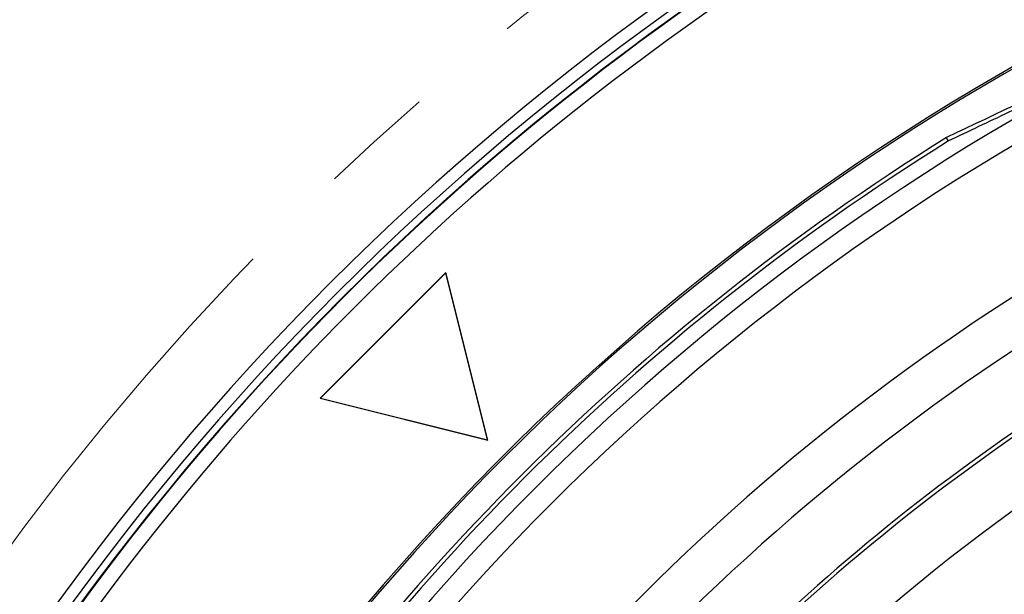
# Model space of a CAD drawing. Header units: millimetres. Extents: x 0 to 594, y 0 to 420.
# Tile 48 of 60: x 346 to 367, y 306 to 318. Entities that reach past the tile are written whole.
import ezdxf

# ---------------------------------------------------------------- set-up
doc = ezdxf.new("R2010")
doc.units = ezdxf.units.MM
doc.linetypes.add('CENTERX2', pattern=[20.32, 12.7, -2.54, 2.54, -2.54])
doc.layers.add('SLD-0', color=7, linetype='Continuous')
doc.styles.add('SLDTEXTSTYLE0', font='TXT', dxfattribs={"width": 0.75})
doc.dimstyles.new('SLDDIMSTYLE2', dxfattribs={"dimtxt": 3.5, "dimasz": 3.2, "dimexe": 0, "dimexo": 0.0625, "dimgap": 0.875, "dimtad": 1, "dimdec": 1, "dimlfac": 3, "dimrnd": 1e-09, "dimzin": 12, "dimdsep": 46, "dimtxsty": 'SLDTEXTSTYLE0', "dimsah": 1, "dimcen": 0.09, "dimadec": 0, "dimazin": 3, "dimtfac": 1, "dimtdec": 1, "dimtofl": 0, "dimtmove": 0, "dimatfit": 3, "dimfxl": 1, "dimfrac": 2, "dimtolj": 1, "dimtzin": 12, "dimarcsym": 0})

# ---------------------------------------------------------------- blocks, each defined once
blk = doc.blocks.new('_D_6')
at = {"layer": 'SLD-0', "color": 7, "transparency": 16777216}
for p, q in [((393.004, 331.244), (321.505, 331.244)), ((322.505, 210.524), (322.505, 331.244)), ((310.681, 276.702), (310.681, 277.769)), ((310.681, 277.769), (316.237, 277.769)), ((316.237, 277.769), (316.237, 276.702)), ((310.681, 265.065), (310.681, 263.999)), ((316.237, 263.999), (316.237, 265.065)), ((310.681, 263.999), (316.237, 263.999)), ((393.004, 210.524), (321.505, 210.524))]:
    blk.add_line(p, q, dxfattribs=at)
for points in [[(322.505, 331.244), (321.955, 328.044), (323.055, 328.044)], [(322.505, 210.524), (323.055, 213.724), (321.955, 213.724)]]:
    blk.add_solid(points, dxfattribs=at)
at = {"layer": 'SLD-0', "color": 7, "transparency": 16777216, "char_height": 3.5, "attachment_point": 1, "rotation": 90, "style": 'SLDTEXTSTYLE0'}
for s, insert in [('362.2', (317.993, 267.704)), ('14.26', (311.726, 265.065)), ('%%c', (317.993, 262.426))]:
    blk.add_mtext(s, dxfattribs=dict(at, insert=insert))

msp = doc.modelspace()

# ---------------------------------------------------------------- linework, layer by layer
at = {"color": 7, "linetype": 'Continuous', "lineweight": 25}
for p, q in [((355.016, 312.664), (352.224, 309.872)), ((355.014, 312.658), (352.229, 309.873)), ((355.014, 312.658), (355.016, 312.664)), ((355.942, 308.945), (355.014, 312.658)), ((355.946, 308.941), (355.016, 312.664)), ((352.229, 309.873), (352.224, 309.872)), ((352.224, 309.872), (355.946, 308.941)), ((352.229, 309.873), (355.942, 308.945)), ((355.942, 308.945), (355.946, 308.941))]:
    msp.add_line(p, q, dxfattribs=at)
at = {"color": 7, "linetype": 'Continuous', "lineweight": 25, "flags": 128}
msp.add_lwpolyline([(366.181, 315.585), (366.157, 315.628), (366.139, 315.662)], dxfattribs=at)
at = {"color": 7, "linetype": 'Continuous', "lineweight": 25}
for radius, start, end in [(58.767, 92.55717, 174.91297), (58.5, 92.55717, 175.00761), (58.343, 92.55717, 175.06381), (53.332, 90.7797, 177.0867), (53.291, 94.0919, 175.9081), (58.333, 118.93194, 151.06806), (58, 118.95457, 151.04543), (52.323, 115.448, 154.552), (51.823, 115.448, 154.552), (52.74, 121.8932, 148.1068), (52.653, 121.8985, 148.1015), (48.955, 117.9741, 152.0259), (47.956, 117.9741, 152.0259), (46.447, 121.4175, 132.8551), (46.361, 121.5704, 148.4296), (45.029, 121.5704, 139.0566)]:
    msp.add_arc((394.004, 270.884), radius, start, end, dxfattribs=at)
for points, knots in [([(380.063, 317.179), (379.82, 317.377), (379.567, 317.559), (379.172, 317.811), (379.037, 317.891), (378.763, 318.044), (378.622, 318.117), (378.197, 318.323), (377.907, 318.443), (377.317, 318.648), (377.017, 318.733), (376.559, 318.834), (376.405, 318.863), (376.095, 318.913), (375.938, 318.934), (375.467, 318.982), (375.155, 318.995), (374.531, 318.986), (374.22, 318.963), (373.755, 318.902), (373.6, 318.877), (373.29, 318.818), (373.136, 318.784), (372.678, 318.668), (372.381, 318.574), (371.946, 318.409), (371.802, 318.35), (371.59, 318.255), (371.52, 318.222), (371.378, 318.155), (371.308, 318.121), (370.67, 317.818), (368.971, 317.009), (367.272, 316.201), (366.139, 315.662)], [0, 0, 0, 0, 0.0625, 0.0625, 0.09375, 0.09375, 0.125, 0.125, 0.1875, 0.1875, 0.25, 0.25, 0.28125, 0.28125, 0.3125, 0.3125, 0.375, 0.375, 0.4375, 0.4375, 0.46875, 0.46875, 0.5, 0.5, 0.5625, 0.5625, 0.59375, 0.59375, 0.609375, 0.609375, 0.625, 0.625, 0.75, 1, 1, 1, 1]), ([(371.574, 318.15), (371.126, 317.938), (370.226, 317.511), (368.876, 316.867), (367.526, 316.225), (366.628, 315.798), (366.181, 315.585)], [0, 0, 0, 0, 0.248983, 0.500319, 0.751482, 1, 1, 1, 1])]:
    msp.add_open_spline(points, degree=3, knots=knots, dxfattribs=at)
at = {"layer": 'SLD-0', "color": 7, "linetype": 'CENTERX2', "lineweight": 18}
msp.add_circle((394.004, 270.884), 60.36, dxfattribs=at)

# ---------------------------------------------------------------- dimensions: what is measured, and where the dimension line sits
at = {"layer": 'SLD-0', "color": 7}
dim = msp.add_linear_dim(base=(322.505, 331.244), p1=(394.004, 210.524), p2=(394.004, 331.244), angle=90, text='%%c<>', dimstyle='SLDDIMSTYLE2', dxfattribs=at)
dim.commit()
dim.dimension.update_dxf_attribs({"geometry": '_D_6', "text_midpoint": (322.505, 270.884), "dimtype": 160})

doc.saveas('drawing.dxf')
